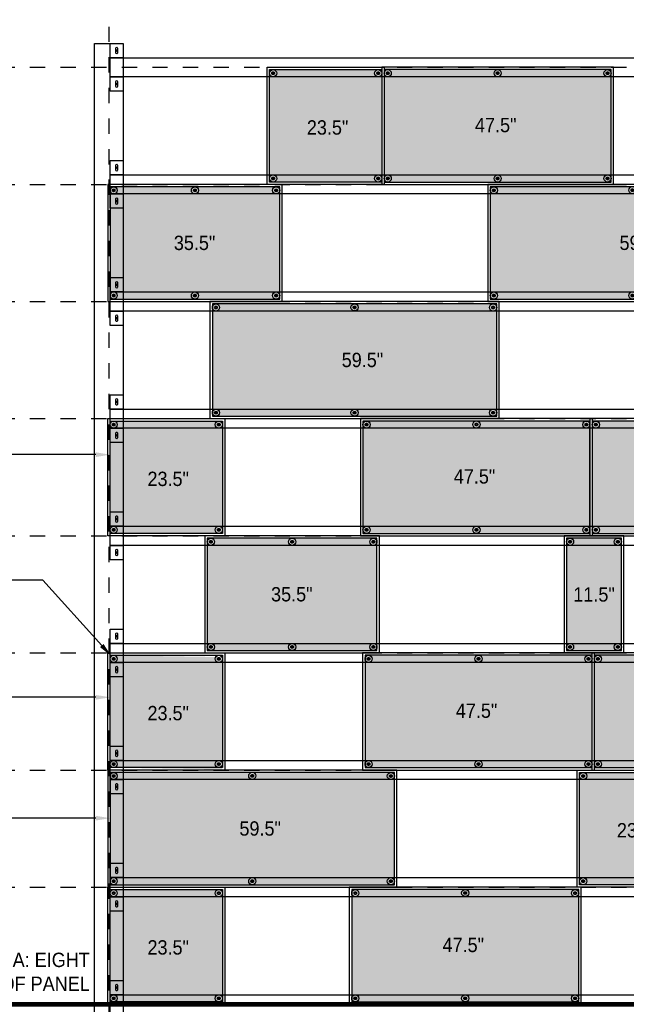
# Paper-space layout 'Layout1 (7)' of a CAD drawing. Header units: feet. Extents: x -37.2 to 35.4, y -0.3 to 15.7.
# Tile 3 of 7: x 2.2 to 6.1, y 3.9 to 10.3. Entities that reach past the tile are written whole.
import ezdxf
from ezdxf import colors
from ezdxf.entities.mleader import LeaderData, LeaderLine
from ezdxf.math import Vec2, Vec3

# ---------------------------------------------------------------- set-up
doc = ezdxf.new("R2010")
doc.units = ezdxf.units.FT
doc.header["$LTSCALE"] = 0.1
doc.header["$MEASUREMENT"] = 0
doc.linetypes.add('Panel plan$0$CENTER', pattern=[2, 1.25, -0.25, 0.25, -0.25])
doc.linetypes.add('Panel plan$0$DASHED', pattern=[0.75, 0.5, -0.25])
doc.layers.get('0').update_dxf_attribs({"color": 252})
for name, color, linetype in [('Panel plan$0$L-ANNO-PANEL COLOR', 252, 'Continuous'), ('Panel plan$0$L-CNTR', 230, 'Panel plan$0$CENTER'), ('Panel plan$0$L-DETL-ANNO', 190, 'Continuous'), ('Panel plan$0$L-DETL-CNTR', 230, 'Panel plan$0$CENTER'), ('Panel plan$0$L-DETL-DIMS', 30, 'Continuous'), ('Panel plan$0$L-DETL-LINE-.09', 216, 'Continuous'), ('Panel plan$0$L-DETL-LINE-.25', 2, 'Continuous'), ('Panel plan$0$L-SITE-STEEL COLUMN', 252, 'Continuous')]:
    doc.layers.add(name, color=color, linetype=linetype)
doc.styles.add('Panel plan$0$ARIAL', font='arial.ttf', dxfattribs={"width": 0.9})

# ---------------------------------------------------------------- blocks, each defined once
blk = doc.blocks.new('Panel plan$0$23.5')
at = {"layer": 'Panel plan$0$L-DETL-DIMS', "color": 250}
blk.add_lwpolyline([(0, 0), (-24.5, 0), (-24.5, 24.5), (0, 24.5)], close=True, dxfattribs=at)
at = {"layer": 'Panel plan$0$L-DETL-DIMS'}
blk.add_lwpolyline([(-0.5, 0.5), (-24, 0.5), (-24, 24), (-0.5, 24)], close=True, dxfattribs=at)
at = {"layer": 'Panel plan$0$L-DETL-LINE-.09'}
for centre, radius in [((-23.25, 23.25), 0.75), ((-23.25, 23.25), 0.177), ((-1.25, 23.25), 0.75), ((-1.25, 23.25), 0.177), ((-23.25, 1.25), 0.75), ((-23.25, 1.25), 0.177), ((-1.25, 1.25), 0.75), ((-1.25, 1.25), 0.177)]:
    blk.add_circle(centre, radius, dxfattribs=at)
at = {"layer": 'Panel plan$0$L-DETL-LINE-.09', "color": 251, "linetype": 'Panel plan$0$DASHED'}
for centre in [(-23.25, 23.25), (-1.25, 23.25), (-23.25, 1.25), (-1.25, 1.25)]:
    blk.add_circle(centre, 0.275, dxfattribs=at)
at = {"layer": 'Panel plan$0$L-DETL-ANNO'}
ml = blk.add_multileader_mtext('Standard', dxfattribs=at)
ml.set_content('\\A1;23.5"', color=11, style='Panel plan$0$ARIAL')
ml.set_leader_properties()
ml.build(insert=Vec2(0, 0))
ml.multileader.update_dxf_attribs({"has_dogleg": 0, "dogleg_length": 0.36, "arrow_head_size": 3, "scale": 24})
ctx = ml.context
ctx.base_point, ctx.scale, ctx.char_height, ctx.arrow_head_size, ctx.landing_gap_size, ctx.plane_origin = Vec3(-18.29, 11.88), 24, 3, 3, 2.25, Vec3(-64.47, 4.85)
ctx.text_align_type = 1
notes = []
notes.append((ctx, [(0, (0, 0, 0), (0, 0), (1, 0), 1, [])]))
ctx.mtext.insert, ctx.mtext.width, ctx.mtext.defined_height, ctx.mtext.alignment, ctx.mtext.flow_direction = Vec3(-11.84, 13.41), 60, 3.13, 2, 5
for ctx, leaders in notes:
    for number, flags, end, landing, length, lines in leaders:
        leader = LeaderData()
        leader.index, (leader.has_last_leader_line, leader.has_dogleg_vector, leader.attachment_direction) = number, flags
        leader.last_leader_point, leader.dogleg_vector, leader.dogleg_length = Vec3(end), Vec3(landing), length
        for number, points, colour, breaks in lines:
            line = LeaderLine()
            line.index, line.vertices, line.color, line.breaks = number, Vec3.list(points), colors.encode_raw_color(colour), breaks
            leader.lines.append(line)
        ctx.leaders.append(leader)
blk = doc.blocks.new('Panel plan$0$47.5')
at = {"layer": 'Panel plan$0$L-DETL-DIMS', "color": 250}
blk.add_lwpolyline([(-48.5, 0), (0, 0), (0, 24.5), (-48.5, 24.5)], close=True, dxfattribs=at)
at = {"layer": 'Panel plan$0$L-DETL-DIMS'}
blk.add_lwpolyline([(-48, 0.5), (-0.5, 0.5), (-0.5, 24), (-48, 24)], close=True, dxfattribs=at)
at = {"layer": 'Panel plan$0$L-DETL-LINE-.09'}
for centre, radius in [((-47.25, 23.25), 0.75), ((-47.25, 23.25), 0.177), ((-24.25, 23.28), 0.75), ((-24.25, 23.28), 0.177), ((-1.25, 23.25), 0.75), ((-1.25, 23.25), 0.177), ((-47.25, 1.25), 0.75), ((-47.25, 1.25), 0.177), ((-24.25, 1.25), 0.75), ((-24.25, 1.25), 0.177), ((-1.25, 1.25), 0.75), ((-1.25, 1.25), 0.177)]:
    blk.add_circle(centre, radius, dxfattribs=at)
at = {"layer": 'Panel plan$0$L-DETL-LINE-.09', "color": 251, "linetype": 'Panel plan$0$DASHED'}
for centre in [(-47.25, 23.25), (-24.25, 23.28), (-1.25, 23.25), (-47.25, 1.25), (-24.25, 1.25), (-1.25, 1.25)]:
    blk.add_circle(centre, 0.275, dxfattribs=at)
at = {"layer": 'Panel plan$0$L-DETL-ANNO'}
ml = blk.add_multileader_mtext('Standard', dxfattribs=at)
ml.set_content('\\A1;47.5"', color=11, style='Panel plan$0$ARIAL')
ml.set_leader_properties()
ml.build(insert=Vec2(0, 0))
ml.multileader.update_dxf_attribs({"has_dogleg": 0, "dogleg_length": 0.36, "arrow_head_size": 3, "scale": 24})
ctx = ml.context
ctx.base_point, ctx.scale, ctx.char_height, ctx.arrow_head_size, ctx.landing_gap_size, ctx.plane_origin = Vec3(-31.13, 12.39), 24, 3, 3, 2.25, Vec3(-70.25, 5.36)
ctx.text_align_type = 1
notes = []
notes.append((ctx, [(0, (0, 0, 0), (0, 0), (1, 0), 1, [])]))
ctx.mtext.insert, ctx.mtext.width, ctx.mtext.defined_height, ctx.mtext.alignment, ctx.mtext.flow_direction = Vec3(-24.65, 13.92), 60, 3.13, 2, 5
for ctx, leaders in notes:
    for number, flags, end, landing, length, lines in leaders:
        leader = LeaderData()
        leader.index, (leader.has_last_leader_line, leader.has_dogleg_vector, leader.attachment_direction) = number, flags
        leader.last_leader_point, leader.dogleg_vector, leader.dogleg_length = Vec3(end), Vec3(landing), length
        for number, points, colour, breaks in lines:
            line = LeaderLine()
            line.index, line.vertices, line.color, line.breaks = number, Vec3.list(points), colors.encode_raw_color(colour), breaks
            leader.lines.append(line)
        ctx.leaders.append(leader)
blk = doc.blocks.new('Panel plan$0$59.5')
at = {"layer": 'Panel plan$0$L-DETL-DIMS', "color": 250}
blk.add_lwpolyline([(-60.5, 0), (0, 0), (0, 24.5), (-60.5, 24.5)], close=True, dxfattribs=at)
at = {"layer": 'Panel plan$0$L-DETL-DIMS'}
blk.add_lwpolyline([(-60, 0.5), (-0.5, 0.5), (-0.5, 24), (-60, 24)], close=True, dxfattribs=at)
at = {"layer": 'Panel plan$0$L-DETL-LINE-.09'}
for centre, radius in [((-59.25, 23.25), 0.75), ((-59.25, 23.25), 0.177), ((-30.25, 23.28), 0.75), ((-30.25, 23.28), 0.177), ((-1.25, 23.25), 0.75), ((-1.25, 23.25), 0.177), ((-59.25, 1.25), 0.75), ((-59.25, 1.25), 0.177), ((-30.25, 1.25), 0.75), ((-30.25, 1.25), 0.177), ((-1.25, 1.25), 0.75), ((-1.25, 1.25), 0.177)]:
    blk.add_circle(centre, radius, dxfattribs=at)
at = {"layer": 'Panel plan$0$L-DETL-LINE-.09', "color": 251, "linetype": 'Panel plan$0$DASHED'}
for centre in [(-59.25, 23.25), (-30.25, 23.28), (-1.25, 23.25), (-59.25, 1.25), (-30.25, 1.25), (-1.25, 1.25)]:
    blk.add_circle(centre, 0.275, dxfattribs=at)
at = {"layer": 'Panel plan$0$L-DETL-ANNO'}
ml = blk.add_multileader_mtext('Standard', dxfattribs=at)
ml.set_content('\\A1;59.5"', color=11, style='Panel plan$0$ARIAL')
ml.set_leader_properties()
ml.build(insert=Vec2(0, 0))
ml.multileader.update_dxf_attribs({"has_dogleg": 0, "dogleg_length": 0.36, "arrow_head_size": 3, "scale": 24})
ctx = ml.context
ctx.base_point, ctx.scale, ctx.char_height, ctx.arrow_head_size, ctx.landing_gap_size, ctx.plane_origin = Vec3(-35.02, 12.25), 24, 3, 3, 2.25, Vec3(-70.57, 5.22)
ctx.text_align_type = 1
notes = []
notes.append((ctx, [(0, (0, 0, 0), (0, 0), (1, 0), 1, [])]))
ctx.mtext.insert, ctx.mtext.width, ctx.mtext.defined_height, ctx.mtext.alignment, ctx.mtext.flow_direction = Vec3(-28.6, 13.78), 60, 3.13, 2, 5
for ctx, leaders in notes:
    for number, flags, end, landing, length, lines in leaders:
        leader = LeaderData()
        leader.index, (leader.has_last_leader_line, leader.has_dogleg_vector, leader.attachment_direction) = number, flags
        leader.last_leader_point, leader.dogleg_vector, leader.dogleg_length = Vec3(end), Vec3(landing), length
        for number, points, colour, breaks in lines:
            line = LeaderLine()
            line.index, line.vertices, line.color, line.breaks = number, Vec3.list(points), colors.encode_raw_color(colour), breaks
            leader.lines.append(line)
        ctx.leaders.append(leader)
blk = doc.blocks.new('Panel plan$0$11.5')
at = {"layer": 'Panel plan$0$L-DETL-DIMS', "color": 250}
blk.add_lwpolyline([(-12.5, 0), (0, 0), (0, 24.5), (-12.5, 24.5)], close=True, dxfattribs=at)
at = {"layer": 'Panel plan$0$L-DETL-DIMS'}
blk.add_lwpolyline([(-12, 0.5), (-0.5, 0.5), (-0.5, 24), (-12, 24)], close=True, dxfattribs=at)
at = {"layer": 'Panel plan$0$L-DETL-LINE-.09'}
for centre, radius in [((-11.25, 23.25), 0.75), ((-11.25, 23.25), 0.177), ((-1.25, 23.25), 0.75), ((-1.25, 23.25), 0.177), ((-11.25, 1.25), 0.75), ((-11.25, 1.25), 0.177), ((-1.25, 1.25), 0.75), ((-1.25, 1.25), 0.177)]:
    blk.add_circle(centre, radius, dxfattribs=at)
at = {"layer": 'Panel plan$0$L-DETL-LINE-.09', "color": 251, "linetype": 'Panel plan$0$DASHED'}
for centre in [(-11.25, 23.25), (-1.25, 23.25), (-11.25, 1.25), (-1.25, 1.25)]:
    blk.add_circle(centre, 0.275, dxfattribs=at)
at = {"layer": 'Panel plan$0$L-DETL-ANNO'}
ml = blk.add_multileader_mtext('Standard', dxfattribs=at)
ml.set_content('\\A1;11.5"', color=11, style='Panel plan$0$ARIAL')
ml.set_leader_properties()
ml.build(insert=Vec2(0, 0))
ml.multileader.update_dxf_attribs({"has_dogleg": 0, "dogleg_length": 0.36, "arrow_head_size": 3, "scale": 24})
ctx = ml.context
ctx.base_point, ctx.scale, ctx.char_height, ctx.arrow_head_size, ctx.landing_gap_size, ctx.plane_origin = Vec3(-12.53, 12.21), 24, 3, 3, 2.25, Vec3(-62.09, 5.17)
ctx.text_align_type = 1
notes = []
notes.append((ctx, [(0, (0, 0, 0), (0, 0), (1, 0), 1, [])]))
ctx.mtext.insert, ctx.mtext.width, ctx.mtext.defined_height, ctx.mtext.alignment, ctx.mtext.flow_direction = Vec3(-6.23, 13.73), 60, 3.13, 2, 5
for ctx, leaders in notes:
    for number, flags, end, landing, length, lines in leaders:
        leader = LeaderData()
        leader.index, (leader.has_last_leader_line, leader.has_dogleg_vector, leader.attachment_direction) = number, flags
        leader.last_leader_point, leader.dogleg_vector, leader.dogleg_length = Vec3(end), Vec3(landing), length
        for number, points, colour, breaks in lines:
            line = LeaderLine()
            line.index, line.vertices, line.color, line.breaks = number, Vec3.list(points), colors.encode_raw_color(colour), breaks
            leader.lines.append(line)
        ctx.leaders.append(leader)
blk = doc.blocks.new('Panel plan$0$35.5')
at = {"layer": 'Panel plan$0$L-DETL-DIMS', "color": 250}
blk.add_lwpolyline([(-36.5, 0), (0, 0), (0, 24.5), (-36.5, 24.5)], close=True, dxfattribs=at)
at = {"layer": 'Panel plan$0$L-DETL-DIMS'}
blk.add_lwpolyline([(-36, 0.5), (-0.5, 0.5), (-0.5, 24), (-36, 24)], close=True, dxfattribs=at)
at = {"layer": 'Panel plan$0$L-DETL-LINE-.09'}
for centre, radius in [((-35.25, 23.25), 0.75), ((-35.25, 23.25), 0.177), ((-18.25, 23.25), 0.75), ((-18.25, 23.25), 0.177), ((-1.25, 23.25), 0.75), ((-1.25, 23.25), 0.177), ((-35.25, 1.25), 0.75), ((-35.25, 1.25), 0.177), ((-18.25, 1.25), 0.75), ((-18.25, 1.25), 0.177), ((-1.25, 1.25), 0.75), ((-1.25, 1.25), 0.177)]:
    blk.add_circle(centre, radius, dxfattribs=at)
at = {"layer": 'Panel plan$0$L-DETL-LINE-.09', "color": 251, "linetype": 'Panel plan$0$DASHED'}
for centre in [(-35.25, 23.25), (-18.25, 23.25), (-1.25, 23.25), (-35.25, 1.25), (-18.25, 1.25), (-1.25, 1.25)]:
    blk.add_circle(centre, 0.275, dxfattribs=at)
at = {"layer": 'Panel plan$0$L-DETL-ANNO'}
ml = blk.add_multileader_mtext('Standard', dxfattribs=at)
ml.set_content('\\A1;35.5"', color=11, style='Panel plan$0$ARIAL')
ml.set_leader_properties()
ml.build(insert=Vec2(0, 0))
ml.multileader.update_dxf_attribs({"has_dogleg": 0, "dogleg_length": 0.36, "arrow_head_size": 3, "scale": 24})
ctx = ml.context
ctx.base_point, ctx.scale, ctx.char_height, ctx.arrow_head_size, ctx.landing_gap_size, ctx.plane_origin = Vec3(-24.74, 12.24), 24, 3, 3, 2.25, Vec3(-67.38, 5.21)
ctx.text_align_type = 1
notes = []
notes.append((ctx, [(0, (0, 0, 0), (0, 0), (1, 0), 1, [])]))
ctx.mtext.insert, ctx.mtext.width, ctx.mtext.defined_height, ctx.mtext.alignment, ctx.mtext.flow_direction = Vec3(-18.32, 13.77), 60, 3.13, 2, 5
for ctx, leaders in notes:
    for number, flags, end, landing, length, lines in leaders:
        leader = LeaderData()
        leader.index, (leader.has_last_leader_line, leader.has_dogleg_vector, leader.attachment_direction) = number, flags
        leader.last_leader_point, leader.dogleg_vector, leader.dogleg_length = Vec3(end), Vec3(landing), length
        for number, points, colour, breaks in lines:
            line = LeaderLine()
            line.index, line.vertices, line.color, line.breaks = number, Vec3.list(points), colors.encode_raw_color(colour), breaks
            leader.lines.append(line)
        ctx.leaders.append(leader)
blk = doc.blocks.new('Panel plan')
at = {"layer": 'Panel plan$0$L-ANNO-PANEL COLOR', "true_color": 0xb2cd60}
h = blk.add_hatch(color=63, dxfattribs=at)
h.dxf.hatch_style = 1
h.paths.add_polyline_path([(171.9553, -205.702), (195.4553, -205.702), (195.4553, -182.202), (171.9553, -182.202)])
at = {"layer": 'Panel plan$0$L-ANNO-PANEL COLOR', "true_color": 0xcd8532}
h = blk.add_hatch(color=23, dxfattribs=at)
h.dxf.hatch_style = 1
h.paths.add_polyline_path([(195.9423, -205.702), (243.4423, -205.702), (243.4423, -182.202), (195.9423, -182.202)])
at = {"layer": 'Panel plan$0$L-ANNO-PANEL COLOR', "true_color": 0x6acbd2}
h = blk.add_hatch(color=133, dxfattribs=at)
h.dxf.hatch_style = 1
h.paths.add_polyline_path([(138.6015, -230.202), (174.1015, -230.202), (174.1015, -206.702), (138.6015, -206.702)])
h = blk.add_hatch(color=133, dxfattribs=at)
h.dxf.hatch_style = 1
h.paths.add_polyline_path([(218.1389, -230.202), (277.6389, -230.202), (277.6389, -206.702), (218.1389, -206.702)])
at = {"layer": 'Panel plan$0$L-ANNO-PANEL COLOR', "true_color": 0xcd8532}
h = blk.add_hatch(color=23, dxfattribs=at)
h.dxf.hatch_style = 1
h.paths.add_polyline_path([(160.0002, -254.702), (219.5002, -254.702), (219.5002, -231.202), (160.0002, -231.202)])
at = {"layer": 'Panel plan$0$L-ANNO-PANEL COLOR', "true_color": 0xb2cd60}
h = blk.add_hatch(color=63, dxfattribs=at)
h.dxf.hatch_style = 1
h.paths.add_polyline_path([(138.6015, -279.202), (162.1015, -279.202), (162.1015, -255.702), (138.6015, -255.702)])
h = blk.add_hatch(color=63, dxfattribs=at)
h.dxf.hatch_style = 1
h.paths.add_polyline_path([(191.509, -279.202), (238.9844, -279.202), (238.9844, -255.702), (191.509, -255.702)])
at = {"layer": 'Panel plan$0$L-ANNO-PANEL COLOR', "true_color": 0xcd8532}
h = blk.add_hatch(color=23, dxfattribs=at)
h.dxf.hatch_style = 1
h.paths.add_polyline_path([(239.4844, -279.202), (298.9844, -279.202), (298.9844, -255.702), (239.4844, -255.702)])
at = {"layer": 'Panel plan$0$L-ANNO-PANEL COLOR', "true_color": 0xb2cd60}
h = blk.add_hatch(color=63, dxfattribs=at)
h.dxf.hatch_style = 1
h.paths.add_polyline_path([(158.942, -303.702), (194.442, -303.702), (194.442, -280.202), (158.942, -280.202)])
at = {"layer": 'Panel plan$0$L-ANNO-PANEL COLOR', "true_color": 0x6acbd2}
h = blk.add_hatch(color=133, dxfattribs=at)
h.dxf.hatch_style = 1
h.paths.add_polyline_path([(234.0973, -303.702), (245.5973, -303.702), (245.5973, -280.202), (234.0973, -280.202)])
at = {"layer": 'Panel plan$0$L-ANNO-PANEL COLOR', "true_color": 0xcd8532}
h = blk.add_hatch(color=23, dxfattribs=at)
h.dxf.hatch_style = 1
h.paths.add_polyline_path([(138.6015, -328.202), (162.1015, -328.5789), (162.1015, -305.0789), (138.6015, -304.702)])
h = blk.add_hatch(color=23, dxfattribs=at)
h.dxf.hatch_style = 1
h.paths.add_polyline_path([(191.9388, -328.202), (239.4143, -328.202), (239.4143, -304.702), (191.9388, -304.702)])
at = {"layer": 'Panel plan$0$L-ANNO-PANEL COLOR', "true_color": 0x6acbd2}
h = blk.add_hatch(color=133, dxfattribs=at)
h.dxf.hatch_style = 1
h.paths.add_polyline_path([(239.9143, -328.202), (299.4143, -328.202), (299.4143, -304.702), (239.9143, -304.702)])
h = blk.add_hatch(color=133, dxfattribs=at)
h.dxf.hatch_style = 1
h.paths.add_polyline_path([(138.6015, -352.702), (198.1015, -352.702), (198.1015, -329.202), (138.6015, -329.202)])
at = {"layer": 'Panel plan$0$L-ANNO-PANEL COLOR', "true_color": 0xb2cd60}
h = blk.add_hatch(color=63, dxfattribs=at)
h.dxf.hatch_style = 1
h.paths.add_polyline_path([(236.8318, -352.702), (260.3318, -352.702), (260.3318, -329.202), (236.8318, -329.202)])
h = blk.add_hatch(color=63, dxfattribs=at)
h.dxf.hatch_style = 1
h.paths.add_polyline_path([(138.6015, -377.202), (162.1015, -377.202), (162.1015, -353.702), (138.6015, -353.702)])
h = blk.add_hatch(color=63, dxfattribs=at)
h.dxf.hatch_style = 1
h.paths.add_polyline_path([(189.1573, -377.202), (236.6573, -377.202), (236.6573, -353.702), (189.1573, -353.702)])
at = {"layer": 'Panel plan$0$L-CNTR'}
blk.add_lwpolyline([(138.3515, -173.2105), (138.3515, -474.4751)], dxfattribs=at)
at = {"layer": 'Panel plan$0$L-DETL-CNTR'}
for points in [[(138.3515, -173.2105), (138.3515, -474.4751)], [(109.0379, -181.702), (328.8164, -181.702)], [(109.0379, -206.202), (328.8164, -206.202)], [(109.0379, -230.702), (328.8164, -230.702)], [(109.0379, -255.202), (328.8164, -255.202)], [(109.0379, -279.702), (328.8164, -279.702)], [(109.0379, -304.202), (328.8164, -304.202)], [(109.0379, -328.702), (328.8164, -328.702)], [(109.0379, -353.202), (328.8164, -353.202)], [(109.0379, -377.702), (533.6702, -377.702)]]:
    blk.add_lwpolyline(points, dxfattribs=at)
at = {"layer": 'Panel plan$0$L-DETL-LINE-.09'}
for points in [[(139.7991, -177.6739, -1), (140.1538, -177.6739), (140.1538, -177.6739), (140.1538, -178.7301, -1), (139.7991, -178.7301)], [(139.7991, -184.6739, -1), (140.1538, -184.6739), (140.1538, -184.6739), (140.1538, -185.7301, -1), (139.7991, -185.7301)], [(139.7991, -202.1739, -1), (140.1538, -202.1739), (140.1538, -202.1739), (140.1538, -203.2301, -1), (139.7991, -203.2301)], [(139.7991, -209.1739, -1), (140.1538, -209.1739), (140.1538, -209.1739), (140.1538, -210.2301, -1), (139.7991, -210.2301)], [(139.7991, -226.6739, -1), (140.1538, -226.6739), (140.1538, -226.6739), (140.1538, -227.7301, -1), (139.7991, -227.7301)], [(139.7991, -233.6739, -1), (140.1538, -233.6739), (140.1538, -233.6739), (140.1538, -234.7301, -1), (139.7991, -234.7301)], [(139.7991, -251.1739, -1), (140.1538, -251.1739), (140.1538, -251.1739), (140.1538, -252.2301, -1), (139.7991, -252.2301)], [(139.7991, -258.1739, -1), (140.1538, -258.1739), (140.1538, -258.1739), (140.1538, -259.2301, -1), (139.7991, -259.2301)], [(139.7991, -275.6739, -1), (140.1538, -275.6739), (140.1538, -275.6739), (140.1538, -276.7301, -1), (139.7991, -276.7301)], [(139.7991, -282.6739, -1), (140.1538, -282.6739), (140.1538, -282.6739), (140.1538, -283.7301, -1), (139.7991, -283.7301)], [(139.7991, -300.1739, -1), (140.1538, -300.1739), (140.1538, -300.1739), (140.1538, -301.2301, -1), (139.7991, -301.2301)], [(139.7991, -307.1739, -1), (140.1538, -307.1739), (140.1538, -307.1739), (140.1538, -308.2301, -1), (139.7991, -308.2301)], [(139.7991, -324.6739, -1), (140.1538, -324.6739), (140.1538, -324.6739), (140.1538, -325.7301, -1), (139.7991, -325.7301)], [(139.7991, -331.6739, -1), (140.1538, -331.6739), (140.1538, -331.6739), (140.1538, -332.7301, -1), (139.7991, -332.7301)], [(139.7991, -349.1739, -1), (140.1538, -349.1739), (140.1538, -349.1739), (140.1538, -350.2301, -1), (139.7991, -350.2301)], [(139.7991, -356.1739, -1), (140.1538, -356.1739), (140.1538, -356.1739), (140.1538, -357.2301, -1), (139.7991, -357.2301)], [(139.7991, -373.6739, -1), (140.1538, -373.6739), (140.1538, -373.6739), (140.1538, -374.7301, -1), (139.7991, -374.7301)]]:
    blk.add_lwpolyline(points, format="xyb", close=True, dxfattribs=at)
for centre in [(139.9765, -178.202), (139.9765, -185.202), (139.9765, -202.702), (139.9765, -209.702), (139.9765, -227.202), (139.9765, -234.202), (139.9765, -251.702), (139.9765, -258.702), (139.9765, -276.202), (139.9765, -283.202), (139.9765, -300.702), (139.9765, -307.702), (139.9765, -325.202), (139.9765, -332.202), (139.9765, -349.702), (139.9765, -356.702), (139.9765, -374.202)]:
    blk.add_circle(centre, 0.1773, dxfattribs=at)
at = {"layer": 'Panel plan$0$L-DETL-LINE-.25', "linetype": 'Panel plan$0$DASHED', "const_width": 1}
blk.add_lwpolyline([(109.0379, -377.702), (321.354, -377.702), (321.354, -475.0757)], dxfattribs=at)
at = {"layer": 'Panel plan$0$L-SITE-STEEL COLUMN'}
for points in [[(141.3515, -468.5576), (135.3515, -468.5576), (135.3515, -176.702), (141.3515, -176.702)], [(141.3515, -176.702), (141.3515, -179.702), (138.6015, -179.702), (138.6015, -176.702)], [(321.104, -179.702), (321.104, -183.702), (138.6015, -183.702), (138.6015, -179.702)], [(141.3515, -183.702), (141.3515, -186.702), (138.6015, -186.702), (138.6015, -183.702)], [(141.3515, -201.202), (141.3515, -204.202), (138.6015, -204.202), (138.6015, -201.202)], [(321.104, -204.202), (321.104, -208.202), (138.6015, -208.202), (138.6015, -204.202)], [(141.3515, -208.202), (141.3515, -211.202), (138.6015, -211.202), (138.6015, -208.202)], [(141.3515, -225.702), (141.3515, -228.702), (138.6015, -228.702), (138.6015, -225.702)], [(321.104, -228.702), (321.104, -232.702), (138.6015, -232.702), (138.6015, -228.702)], [(141.3515, -232.702), (141.3515, -235.702), (138.6015, -235.702), (138.6015, -232.702)], [(141.3515, -250.202), (141.3515, -253.202), (138.6015, -253.202), (138.6015, -250.202)], [(321.104, -253.202), (321.104, -257.202), (138.6015, -257.202), (138.6015, -253.202)], [(141.3515, -257.202), (141.3515, -260.202), (138.6015, -260.202), (138.6015, -257.202)], [(141.3515, -274.702), (141.3515, -277.702), (138.6015, -277.702), (138.6015, -274.702)], [(321.104, -277.702), (321.104, -281.702), (138.6015, -281.702), (138.6015, -277.702)], [(141.3515, -281.702), (141.3515, -284.702), (138.6015, -284.702), (138.6015, -281.702)], [(141.3515, -299.202), (141.3515, -302.202), (138.6015, -302.202), (138.6015, -299.202)], [(321.104, -302.202), (321.104, -306.202), (138.6015, -306.202), (138.6015, -302.202)], [(141.3515, -306.202), (141.3515, -309.202), (138.6015, -309.202), (138.6015, -306.202)], [(141.3515, -323.702), (141.3515, -326.702), (138.6015, -326.702), (138.6015, -323.702)], [(321.104, -326.702), (321.104, -330.702), (138.6015, -330.702), (138.6015, -326.702)], [(141.3515, -330.702), (141.3515, -333.702), (138.6015, -333.702), (138.6015, -330.702)], [(141.3515, -348.202), (141.3515, -351.202), (138.6015, -351.202), (138.6015, -348.202)], [(321.104, -351.202), (321.104, -355.202), (138.6015, -355.202), (138.6015, -351.202)], [(141.3515, -355.202), (141.3515, -358.202), (138.6015, -358.202), (138.6015, -355.202)], [(141.3515, -372.702), (141.3515, -375.702), (138.6015, -375.702), (138.6015, -372.702)], [(321.104, -375.702), (321.104, -379.702), (138.6015, -379.702), (138.6015, -375.702)]]:
    blk.add_lwpolyline(points, close=True, dxfattribs=at)
for name, p in [('Panel plan$0$23.5', (195.9553, -206.202)), ('Panel plan$0$47.5', (243.9423, -206.202)), ('Panel plan$0$35.5', (174.6015, -230.702)), ('Panel plan$0$59.5', (278.1389, -230.702)), ('Panel plan$0$59.5', (220.0002, -255.202)), ('Panel plan$0$23.5', (162.6015, -279.702)), ('Panel plan$0$47.5', (239.509, -279.702)), ('Panel plan$0$59.5', (299.4844, -279.702)), ('Panel plan$0$35.5', (194.942, -304.202)), ('Panel plan$0$11.5', (246.0973, -304.202)), ('Panel plan$0$23.5', (162.6015, -328.702)), ('Panel plan$0$47.5', (239.9388, -328.702)), ('Panel plan$0$59.5', (299.9143, -328.702)), ('Panel plan$0$59.5', (198.6015, -353.202)), ('Panel plan$0$23.5', (260.8318, -353.202)), ('Panel plan$0$23.5', (162.6015, -377.702)), ('Panel plan$0$47.5', (237.1573, -377.702))]:
    blk.add_blockref(name, p)
at = {"layer": 'Panel plan$0$L-DETL-ANNO'}
ml = blk.add_multileader_mtext('Standard', dxfattribs=at)
ml.set_content('\\A1;MODULE B: THREE ROWS OF PANEL ', color=11, style='Panel plan$0$ARIAL')
ml.set_leader_properties()
ml.build(insert=Vec2(0, 0))
ml.multileader.update_dxf_attribs({"has_dogleg": 0, "dogleg_length": 0.36, "arrow_head_size": 3, "scale": 24})
ctx = ml.context
ctx.base_point, ctx.scale, ctx.char_height, ctx.arrow_head_size, ctx.landing_gap_size, ctx.plane_origin = Vec3(84.7985, -381.7841), 24, 3, 3, 2.25, Vec3(-94.409, -388.6161)
ctx.text_align_type = 2
notes = []
notes.append((ctx, [(0, (0, 0, 0), (0, 0), (1, 0), 1, [])]))
ctx.mtext.insert, ctx.mtext.width, ctx.mtext.defined_height, ctx.mtext.alignment, ctx.mtext.flow_direction = Vec3(133.9339, -380.2586), 51.376324, 2.8996, 3, 5
ml = blk.add_multileader_mtext('Standard', dxfattribs=at)
ml.set_content('\\A1;MODULE A: EIGHT ROWS OF PANEL ', color=11, style='Panel plan$0$ARIAL')
ml.set_leader_properties()
ml.build(insert=Vec2(0, 0))
ml.multileader.update_dxf_attribs({"has_dogleg": 0, "dogleg_length": 0.36, "arrow_head_size": 3, "scale": 24})
ctx = ml.context
ctx.base_point, ctx.scale, ctx.char_height, ctx.arrow_head_size, ctx.landing_gap_size, ctx.plane_origin = Vec3(86.4668, -368.4292), 24, 3, 3, 2.25, Vec3(-101.0093, -375.2612)
ctx.text_align_type = 2
notes.append((ctx, [(0, (0, 0, 0), (0, 0), (1, 0), 1, [])]))
ctx.mtext.insert, ctx.mtext.width, ctx.mtext.defined_height, ctx.mtext.alignment, ctx.mtext.flow_direction = Vec3(134.3442, -366.9036), 46.629838, 2.8996, 3, 5
ml = blk.add_multileader_mtext('Standard', dxfattribs=at)
ml.set_content('\\A1;MODULE B: THREE ROWS OF PANEL ', color=11, style='Panel plan$0$ARIAL')
ml.set_leader_properties()
ml.build(insert=Vec2(0, 0))
ml.multileader.update_dxf_attribs({"has_dogleg": 0, "dogleg_length": 0.36, "arrow_head_size": 3, "scale": 24})
ctx = ml.context
ctx.base_point, ctx.scale, ctx.char_height, ctx.arrow_head_size, ctx.landing_gap_size, ctx.plane_origin = Vec3(276.613, -458.3545), 24, 3, 3, 2.25, Vec3(140.122, -465.1865)
ctx.text_align_type = 2
notes.append((ctx, [(0, (0, 0, 0), (0, 0), (1, 0), 1, [])]))
ctx.mtext.insert, ctx.mtext.width, ctx.mtext.defined_height, ctx.mtext.alignment, ctx.mtext.flow_direction = Vec3(312.961, -456.8289), 46.629838, 2.8996, 3, 5
ml = blk.add_multileader_mtext('Standard', dxfattribs=at)
ml.set_content('\\A1;MODULE C: THREE ROWS OF PANELS  ', color=11, style='Panel plan$0$ARIAL')
ml.set_leader_properties()
ml.build(insert=Vec2(0, 0))
ml.multileader.update_dxf_attribs({"has_dogleg": 0, "dogleg_length": 0.36, "arrow_head_size": 3, "scale": 24})
ctx = ml.context
ctx.base_point, ctx.scale, ctx.char_height, ctx.arrow_head_size, ctx.landing_gap_size, ctx.plane_origin = Vec3(478.0645, -381.2332), 24, 3, 3, 2.25, Vec3(254.5511, -388.0652)
ctx.text_align_type = 2
notes.append((ctx, [(0, (0, 0, 0), (0, 0), (1, 0), 1, [])]))
ctx.mtext.insert, ctx.mtext.width, ctx.mtext.defined_height, ctx.mtext.alignment, ctx.mtext.flow_direction = Vec3(533.7178, -379.7076), 55.579421, 2.8996, 3, 5
ml = blk.add_multileader_mtext('Standard', dxfattribs=at)
ml.set_content('\\A1;MODULE C: THREE ROWS OF PANELS  ', color=11, style='Panel plan$0$ARIAL')
ml.set_leader_properties()
ml.build(insert=Vec2(0, 0))
ml.multileader.update_dxf_attribs({"has_dogleg": 0, "dogleg_length": 0.36, "arrow_head_size": 3, "scale": 24})
ctx = ml.context
ctx.base_point, ctx.scale, ctx.char_height, ctx.arrow_head_size, ctx.landing_gap_size, ctx.plane_origin = Vec3(327.1247, -457.8199), 24, 3, 3, 2.25, Vec3(103.6113, -464.6518)
ctx.text_align_type = 2
notes.append((ctx, [(0, (0, 0, 0), (0, 0), (1, 0), 1, [])]))
ctx.mtext.insert, ctx.mtext.width, ctx.mtext.defined_height, ctx.mtext.alignment, ctx.mtext.flow_direction = Vec3(363.6809, -456.2943), 46.629838, 2.8996, 3, 5
ml = blk.add_multileader_mtext('Standard', dxfattribs=at)
ml.set_content('\\A1;{\\LPANEL COLOR TABLE}', color=11, style='Panel plan$0$ARIAL')
ml.set_leader_properties()
ml.build(insert=Vec2(0, 0))
ml.multileader.update_dxf_attribs({"has_dogleg": 0, "dogleg_length": 0.36, "arrow_head_size": 3, "scale": 24})
ctx = ml.context
ctx.base_point, ctx.scale, ctx.char_height, ctx.arrow_head_size, ctx.landing_gap_size, ctx.plane_origin = Vec3(329.5611, -180.8413), 24, 3, 3, 2.25, Vec3(102.7509, -187.3989)
ctx.text_align_type = 2
notes.append((ctx, [(0, (0, 0, 0), (0, 0), (1, 0), 1, [])]))
ctx.mtext.insert, ctx.mtext.width, ctx.mtext.defined_height, ctx.mtext.alignment, ctx.mtext.flow_direction = Vec3(371.1452, -179.0413), 46.629838, 2.8996, 3, 5
ml = blk.add_multileader_mtext('Standard', dxfattribs=at)
ml.set_content('\\A1;COLOR 1', color=11, style='Panel plan$0$ARIAL')
ml.set_leader_properties()
ml.build(insert=Vec2(0, 0))
ml.multileader.update_dxf_attribs({"has_dogleg": 0, "dogleg_length": 0.36, "arrow_head_size": 3, "scale": 24})
ctx = ml.context
ctx.base_point, ctx.scale, ctx.char_height, ctx.arrow_head_size, ctx.landing_gap_size, ctx.plane_origin = Vec3(331.2253, -216.5979), 24, 3, 3, 2.25, Vec3(-27.907, -223.4299)
ctx.text_align_type = 2
notes.append((ctx, [(0, (0, 0, 0), (0, 0), (1, 0), 1, [])]))
ctx.mtext.insert, ctx.mtext.defined_height, ctx.mtext.alignment, ctx.mtext.flow_direction = Vec3(349.154, -215.0724), 2.8996, 3, 5
ml = blk.add_multileader_mtext('Standard', dxfattribs=at)
ml.set_content('\\A1;COLOR 2', color=11, style='Panel plan$0$ARIAL')
ml.set_leader_properties()
ml.build(insert=Vec2(0, 0))
ml.multileader.update_dxf_attribs({"has_dogleg": 0, "dogleg_length": 0.36, "arrow_head_size": 3, "scale": 24})
ctx = ml.context
ctx.base_point, ctx.scale, ctx.char_height, ctx.arrow_head_size, ctx.landing_gap_size, ctx.plane_origin = Vec3(353.409, -216.4914), 24, 3, 3, 2.25, Vec3(-21.4021, -223.3233)
ctx.text_align_type = 2
notes.append((ctx, [(0, (0, 0, 0), (0, 0), (1, 0), 1, [])]))
ctx.mtext.insert, ctx.mtext.defined_height, ctx.mtext.alignment, ctx.mtext.flow_direction = Vec3(371.8314, -214.9658), 2.8996, 3, 5
ml = blk.add_multileader_mtext('Standard', dxfattribs=at)
ml.set_content('\\A1;COLOR 3', color=11, style='Panel plan$0$ARIAL')
ml.set_leader_properties()
ml.build(insert=Vec2(0, 0))
ml.multileader.update_dxf_attribs({"has_dogleg": 0, "dogleg_length": 0.36, "arrow_head_size": 3, "scale": 24})
ctx = ml.context
ctx.base_point, ctx.scale, ctx.char_height, ctx.arrow_head_size, ctx.landing_gap_size, ctx.plane_origin = Vec3(376.9761, -216.3858), 24, 3, 3, 2.25, Vec3(2.165, -223.2167)
ctx.text_align_type = 2
notes.append((ctx, [(0, (0, 0, 0), (0, 0), (1, 0), 1, [])]))
ctx.mtext.insert, ctx.mtext.defined_height, ctx.mtext.alignment, ctx.mtext.flow_direction = Vec3(395.4261, -214.8592), 2.8996, 3, 5
ml = blk.add_multileader_mtext('Standard', dxfattribs=at)
ml.set_content('\\A1;{\\H0.7x;\\S1/2;}" THICK ENGINEERED POLYCARBONATE PANELS - COLOR TYPE B', color=11, style='Panel plan$0$ARIAL')
ml.set_leader_properties()
ml.build(insert=Vec2(0, 0))
ml.multileader.update_dxf_attribs({"has_dogleg": 0, "dogleg_length": 0.36, "arrow_head_size": 3, "scale": 24})
ctx = ml.context
ctx.base_point, ctx.scale, ctx.char_height, ctx.arrow_head_size, ctx.landing_gap_size, ctx.plane_origin = Vec3(58.0493, -262.7319), 24, 3, 3, 2.25, Vec3(55.1034, -269.5639)
ctx.text_align_type = 2
notes.append((ctx, [(1, (1, 1, 0), (122.5538, -262.7319), (-1, 0), 8.64, [(0, [(138.6015, -262.7319), (124.5506, -262.7319)], 0, [])])]))
ctx.mtext.insert, ctx.mtext.width, ctx.mtext.defined_height, ctx.mtext.alignment, ctx.mtext.flow_direction = Vec3(111.6638, -261.2063), 52.190993, 2.8996, 3, 5
ml = blk.add_multileader_mtext('Standard', dxfattribs=at)
ml.set_content('\\A1;FASTENER, TYP. 4 OR 6 PER PANEL AS SHOWN', color=11, style='Panel plan$0$ARIAL')
ml.set_leader_properties()
ml.build(insert=Vec2(0, 0))
ml.multileader.update_dxf_attribs({"has_dogleg": 0, "dogleg_length": 0.36, "arrow_head_size": 3, "scale": 24})
ctx = ml.context
ctx.base_point, ctx.scale, ctx.char_height, ctx.arrow_head_size, ctx.landing_gap_size, ctx.plane_origin = Vec3(57.3716, -288.9647), 24, 3, 3, 2.25, Vec3(55.1034, -295.7967)
ctx.text_align_type = 2
notes.append((ctx, [(1, (1, 1, 0), (122.5538, -288.9647), (-1, 0), 8.64, [(0, [(138.863, -304.8828), (124.5506, -288.9647)], 0, [])])]))
ctx.mtext.insert, ctx.mtext.width, ctx.mtext.defined_height, ctx.mtext.alignment, ctx.mtext.flow_direction = Vec3(111.6638, -287.4391), 52.190993, 2.8996, 3, 5
ml = blk.add_multileader_mtext('Standard', dxfattribs=at)
ml.set_content('\\A1;{\\H0.7x;\\S1/2;}" THICK ENGINEERED POLYCARBONATE PANELS - COLOR TYPE A', color=11, style='Panel plan$0$ARIAL')
ml.set_leader_properties()
ml.build(insert=Vec2(0, 0))
ml.multileader.update_dxf_attribs({"has_dogleg": 0, "dogleg_length": 0.36, "arrow_head_size": 3, "scale": 24})
ctx = ml.context
ctx.base_point, ctx.scale, ctx.char_height, ctx.arrow_head_size, ctx.landing_gap_size, ctx.plane_origin = Vec3(58.0493, -313.485), 24, 3, 3, 2.25, Vec3(55.1034, -320.3169)
ctx.text_align_type = 2
notes.append((ctx, [(1, (1, 1, 0), (122.5538, -313.485), (-1, 0), 8.64, [(0, [(138.6015, -313.485), (124.5506, -313.485)], 0, [])])]))
ctx.mtext.insert, ctx.mtext.width, ctx.mtext.defined_height, ctx.mtext.alignment, ctx.mtext.flow_direction = Vec3(111.6638, -311.9594), 52.190993, 2.8996, 3, 5
ml = blk.add_multileader_mtext('Standard', dxfattribs=at)
ml.set_content('\\A1;{\\H0.7x;\\S1/2;}" THICK ENGINEERED POLYCARBONATE PANELS - COLOR TYPE C', color=11, style='Panel plan$0$ARIAL')
ml.set_leader_properties()
ml.build(insert=Vec2(0, 0))
ml.multileader.update_dxf_attribs({"has_dogleg": 0, "dogleg_length": 0.36, "arrow_head_size": 3, "scale": 24})
ctx = ml.context
ctx.base_point, ctx.scale, ctx.char_height, ctx.arrow_head_size, ctx.landing_gap_size, ctx.plane_origin = Vec3(58.0493, -338.7692), 24, 3, 3, 2.25, Vec3(55.1034, -345.6012)
ctx.text_align_type = 2
notes.append((ctx, [(1, (1, 1, 0), (122.5538, -338.7692), (-1, 0), 8.64, [(0, [(138.6015, -338.7692), (124.5506, -338.7692)], 0, [])])]))
ctx.mtext.insert, ctx.mtext.width, ctx.mtext.defined_height, ctx.mtext.alignment, ctx.mtext.flow_direction = Vec3(111.6638, -337.2436), 52.190993, 2.8996, 3, 5
for ctx, leaders in notes:
    for number, flags, end, landing, length, lines in leaders:
        leader = LeaderData()
        leader.index, (leader.has_last_leader_line, leader.has_dogleg_vector, leader.attachment_direction) = number, flags
        leader.last_leader_point, leader.dogleg_vector, leader.dogleg_length = Vec3(end), Vec3(landing), length
        for number, points, colour, breaks in lines:
            line = LeaderLine()
            line.index, line.vertices, line.color, line.breaks = number, Vec3.list(points), colors.encode_raw_color(colour), breaks
            leader.lines.append(line)
        ctx.leaders.append(leader)

psp = doc.layouts.new('Layout1 (7)')

# ---------------------------------------------------------------- block references
at = {"xscale": 0.03125000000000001, "yscale": 0.03125000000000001, "zscale": 0.03125000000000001}
psp.add_blockref('Panel plan', (-1.5859, 15.7141), dxfattribs=at)

doc.saveas('drawing.dxf')
